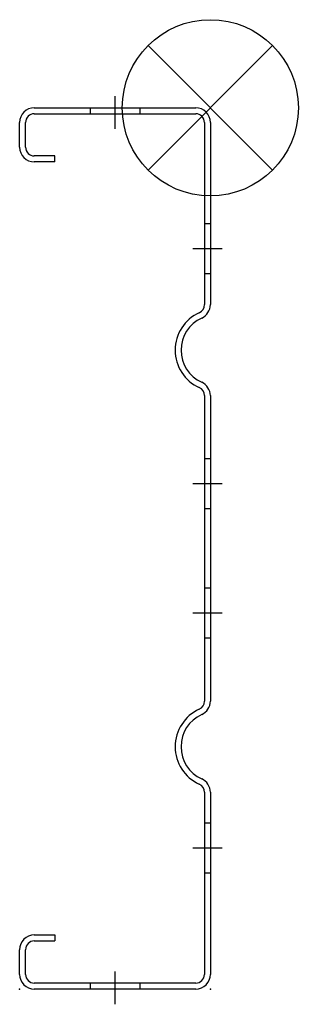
# Model space of a CAD drawing. Header units: millimetres. Extents: x -140 to -45, y -5 to 330.
import ezdxf

# ---------------------------------------------------------------- set-up
doc = ezdxf.new("R2010")
doc.units = ezdxf.units.MM
doc.linetypes.add('ACAD_ISO10W100', pattern=[18, 12, -3, 0, -3])
doc.linetypes.add('AUSGEZOGEN', pattern=[0])
doc.layers.add('CLEATS', color=7, linetype='Continuous')
doc.layers.add('SWAGEBEAM', color=7, linetype='AUSGEZOGEN')

# ---------------------------------------------------------------- blocks, each defined once
blk = doc.blocks.new('ZOP')
at = {"color": 6}
for p, q in [((21.21, 21.21), (-21.21, -21.21)), ((-21.21, 21.21), (21.21, -21.21))]:
    blk.add_line(p, q, dxfattribs=at)
blk.add_circle((0, 0), 30, dxfattribs=at)
blk = doc.blocks.new('A$C1ACB1E34')
blk.add_blockref('ZOP', (0, 0))

msp = doc.modelspace()

# ---------------------------------------------------------------- linework, layer by layer
at = {"layer": 'CLEATS', "color": 1, "linetype": 'ACAD_ISO10W100'}
for p, q in [((-107.5, 304), (-107.5, 292.8)), ((-107.5, 6), (-107.5, -5.2))]:
    msp.add_line(p, q, dxfattribs=at)
at = {"layer": 'SWAGEBEAM'}
for p, q in [((-135, 300), (-80, 300)), ((-116, 300), (-116, 298)), ((-99, 300), (-99, 298)), ((-140, 286.6), (-140, 295)), ((-138, 286.6), (-138, 295)), ((-135, 298), (-80, 298)), ((-77, 295), (-77, 232.99)), ((-75, 295), (-75, 232.99)), ((-128, 283.6), (-135, 283.6)), ((-128, 281.6), (-135, 281.6)), ((-128, 281.6), (-128, 283.6)), ((-75, 260.5), (-77, 260.5)), ((-75, 243.5), (-77, 243.5)), ((-77, 202.01), (-77, 97.99)), ((-75, 202.01), (-75, 97.99)), ((-75, 180.5), (-77, 180.5)), ((-75, 163.5), (-77, 163.5)), ((-75, 136.5), (-77, 136.5)), ((-75, 119.5), (-77, 119.5)), ((-77, 67.01), (-77, 5)), ((-75, 67.01), (-75, 5)), ((-75, 56.5), (-77, 56.5)), ((-75, 39.5), (-77, 39.5)), ((-135, 18.4), (-128, 18.4)), ((-128, 18.4), (-128, 16.4)), ((-135, 16.4), (-128, 16.4)), ((-140, 5), (-140, 13.4)), ((-138, 5), (-138, 13.4)), ((-80, 2), (-135, 2)), ((-80, 0), (-135, 0)), ((-116, 2), (-116, 0)), ((-99, 2), (-99, 0))]:
    msp.add_line(p, q, dxfattribs=at)
at = {"layer": 'SWAGEBEAM', "color": 1, "linetype": 'ACAD_ISO10W100'}
for p, q in [((-71, 252), (-81, 252)), ((-71, 172), (-81, 172)), ((-71, 128), (-81, 128)), ((-71, 48), (-81, 48))]:
    msp.add_line(p, q, dxfattribs=at)
at = {"layer": 'SWAGEBEAM'}
for centre, radius, start, end in [((-135, 295), 5, 90, 180), ((-80, 295), 5, 0, 90), ((-135, 295), 3, 90, 180), ((-80, 295), 3, 0, 90), ((-135, 286.6), 5, 180, 270), ((-135, 286.6), 3, 180, 270), ((-80, 232.99), 3, 294.3157, 0), ((-80, 232.99), 5, 294.3157, 0), ((-73, 217.5), 14, 114.3157, 245.6843), ((-73, 217.5), 12, 114.3157, 245.6843), ((-80, 202.01), 3, 0, 65.6843), ((-80, 202.01), 5, 0, 65.6843), ((-80, 97.99), 3, 294.3157, 0), ((-80, 97.99), 5, 294.3157, 0), ((-73, 82.5), 14, 114.3157, 245.6843), ((-73, 82.5), 12, 114.3157, 245.6843), ((-80, 67.01), 5, 0, 65.6843), ((-80, 67.01), 3, 0, 65.6843), ((-135, 13.4), 5, 90, 180), ((-135, 13.4), 3, 90, 180), ((-135, 5), 5, 180, 270), ((-135, 5), 3, 180, 270), ((-80, 5), 3, 270, 0), ((-80, 5), 5, 270, 0)]:
    msp.add_arc(centre, radius, start, end, dxfattribs=at)
at = {"layer": 'SWAGEBEAM', "linetype": 'ByBlock'}
for p in [(-140, 0), (-75, 0)]:
    msp.add_point(p, dxfattribs=at)

# ---------------------------------------------------------------- block references
at = {"layer": 'CLEATS'}
msp.add_blockref('A$C1ACB1E34', (-75, 300), dxfattribs=at)

doc.saveas('drawing.dxf')
